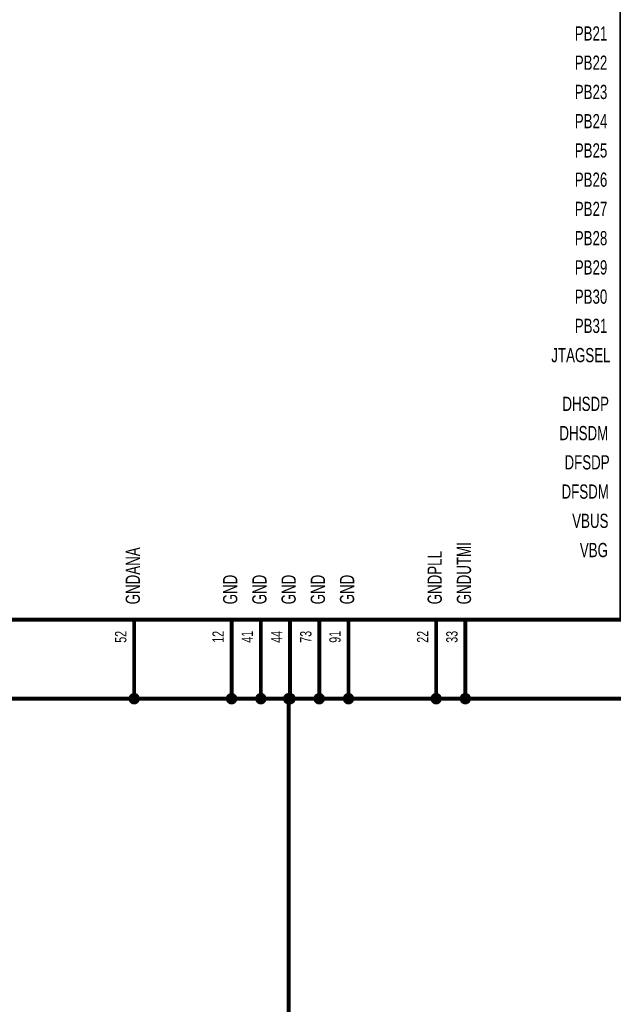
# Model space of a CAD drawing. Extents: x -0.3 to 11.2, y -0.5 to 7.6.
# Tile 7 of 14: x 4.8 to 6.3, y 1 to 3.6. Entities that reach past the tile are written whole.
import ezdxf
from ezdxf.enums import TextEntityAlignment as Align

# ---------------------------------------------------------------- set-up
doc = ezdxf.new("R2010")
doc.units = 0
for name, color, linetype in [('Element', 253, 'CONTINUOUS'), ('Net', 50, 'CONTINUOUS'), ('Pin', 50, 'CONTINUOUS')]:
    doc.layers.add(name, color=color, linetype=linetype)

msp = doc.modelspace()

# ---------------------------------------------------------------- linework, layer by layer
at = {"layer": 'Element', "linetype": 'CONTINUOUS', "const_width": 0.0098}
msp.add_lwpolyline([(4.635, 5.4861), (6.36, 5.4861), (6.36, 2.0111), (4.635, 2.0111), (4.635, 5.4861)], dxfattribs=at)
at = {"layer": 'Net', "linetype": 'CONTINUOUS', "const_width": 0.0098}
for points in [[(5.11, 1.8611), (5.11, 1.8085)], [(5.36, 1.8611), (5.36, 1.8085)], [(5.435, 1.8085), (5.435, 1.8611)], [(5.51, 1.8611), (5.51, 1.8085)], [(5.585, 1.8611), (5.585, 1.8085)], [(5.66, 1.8611), (5.66, 1.8085)], [(5.885, 1.8611), (5.885, 1.8085)], [(5.96, 1.8611), (5.96, 1.8085)], [(5.1001, 1.8085), (5.1006, 1.8055), (5.102, 1.8028), (5.1042, 1.8006), (5.1069, 1.7992), (5.11, 1.7987), (5.113, 1.7992), (5.1158, 1.8006), (5.1179, 1.8028), (5.1193, 1.8055), (5.1198, 1.8085), (5.1193, 1.8116), (5.1179, 1.8143), (5.1158, 1.8165), (5.113, 1.8179), (5.11, 1.8184), (5.1069, 1.8179), (5.1042, 1.8165), (5.102, 1.8143), (5.1006, 1.8116), (5.1001, 1.8085)], [(5.3501, 1.8085), (5.3506, 1.8055), (5.352, 1.8028), (5.3542, 1.8006), (5.3569, 1.7992), (5.36, 1.7987), (5.363, 1.7992), (5.3658, 1.8006), (5.3679, 1.8028), (5.3693, 1.8055), (5.3698, 1.8085), (5.3693, 1.8116), (5.3679, 1.8143), (5.3658, 1.8165), (5.363, 1.8179), (5.36, 1.8184), (5.3569, 1.8179), (5.3542, 1.8165), (5.352, 1.8143), (5.3506, 1.8116), (5.3501, 1.8085)], [(5.4251, 1.8085), (5.4256, 1.8055), (5.427, 1.8028), (5.4292, 1.8006), (5.4319, 1.7992), (5.435, 1.7987), (5.438, 1.7992), (5.4408, 1.8006), (5.4429, 1.8028), (5.4443, 1.8055), (5.4448, 1.8085), (5.4443, 1.8116), (5.4429, 1.8143), (5.4408, 1.8165), (5.438, 1.8179), (5.435, 1.8184), (5.4319, 1.8179), (5.4292, 1.8165), (5.427, 1.8143), (5.4256, 1.8116), (5.4251, 1.8085)], [(5.4968, 1.8085), (5.4972, 1.8055), (5.4986, 1.8028), (5.5008, 1.8006), (5.5036, 1.7992), (5.5066, 1.7987), (5.5096, 1.7992), (5.5124, 1.8006), (5.5146, 1.8028), (5.516, 1.8055), (5.5164, 1.8085), (5.516, 1.8116), (5.5146, 1.8143), (5.5124, 1.8165), (5.5096, 1.8179), (5.5066, 1.8184), (5.5036, 1.8179), (5.5008, 1.8165), (5.4986, 1.8143), (5.4972, 1.8116), (5.4968, 1.8085)], [(5.5001, 1.8085), (5.5006, 1.8055), (5.502, 1.8028), (5.5042, 1.8006), (5.5069, 1.7992), (5.51, 1.7987), (5.513, 1.7992), (5.5158, 1.8006), (5.5179, 1.8028), (5.5193, 1.8055), (5.5198, 1.8085), (5.5193, 1.8116), (5.5179, 1.8143), (5.5158, 1.8165), (5.513, 1.8179), (5.51, 1.8184), (5.5069, 1.8179), (5.5042, 1.8165), (5.502, 1.8143), (5.5006, 1.8116), (5.5001, 1.8085)], [(5.5751, 1.8085), (5.5756, 1.8055), (5.577, 1.8028), (5.5792, 1.8006), (5.5819, 1.7992), (5.585, 1.7987), (5.588, 1.7992), (5.5908, 1.8006), (5.5929, 1.8028), (5.5943, 1.8055), (5.5948, 1.8085), (5.5943, 1.8116), (5.5929, 1.8143), (5.5908, 1.8165), (5.588, 1.8179), (5.585, 1.8184), (5.5819, 1.8179), (5.5792, 1.8165), (5.577, 1.8143), (5.5756, 1.8116), (5.5751, 1.8085)], [(5.6501, 1.8085), (5.6506, 1.8055), (5.652, 1.8028), (5.6542, 1.8006), (5.6569, 1.7992), (5.66, 1.7987), (5.663, 1.7992), (5.6658, 1.8006), (5.6679, 1.8028), (5.6693, 1.8055), (5.6698, 1.8085), (5.6693, 1.8116), (5.6679, 1.8143), (5.6658, 1.8165), (5.663, 1.8179), (5.66, 1.8184), (5.6569, 1.8179), (5.6542, 1.8165), (5.652, 1.8143), (5.6506, 1.8116), (5.6501, 1.8085)], [(5.8751, 1.8085), (5.8756, 1.8055), (5.877, 1.8028), (5.8792, 1.8006), (5.8819, 1.7992), (5.885, 1.7987), (5.888, 1.7992), (5.8908, 1.8006), (5.8929, 1.8028), (5.8943, 1.8055), (5.8948, 1.8085), (5.8943, 1.8116), (5.8929, 1.8143), (5.8908, 1.8165), (5.888, 1.8179), (5.885, 1.8184), (5.8819, 1.8179), (5.8792, 1.8165), (5.877, 1.8143), (5.8756, 1.8116), (5.8751, 1.8085)], [(5.9501, 1.8085), (5.9506, 1.8055), (5.952, 1.8028), (5.9542, 1.8006), (5.9569, 1.7992), (5.96, 1.7987), (5.963, 1.7992), (5.9658, 1.8006), (5.9679, 1.8028), (5.9693, 1.8055), (5.9698, 1.8085), (5.9693, 1.8116), (5.9679, 1.8143), (5.9658, 1.8165), (5.963, 1.8179), (5.96, 1.8184), (5.9569, 1.8179), (5.9542, 1.8165), (5.952, 1.8143), (5.9506, 1.8116), (5.9501, 1.8085)], [(4.408, 1.8085), (5.11, 1.8085)], [(5.11, 1.8085), (5.36, 1.8085)], [(5.36, 1.8085), (5.435, 1.8085)], [(5.51, 1.8085), (5.435, 1.8085)], [(5.435, 1.8085), (5.435, 1.8085)], [(5.435, 1.8085), (5.435, 1.8085)], [(5.5066, 1.8085), (5.5066, 0.9556)], [(5.585, 1.8085), (5.51, 1.8085)], [(5.51, 1.8085), (5.51, 1.8085)], [(5.51, 1.8085), (5.51, 1.8085)], [(5.66, 1.8085), (5.585, 1.8085)], [(5.885, 1.8085), (5.66, 1.8085)], [(5.96, 1.8085), (5.885, 1.8085)], [(5.96, 1.8085), (6.5466, 1.8085)]]:
    msp.add_lwpolyline(points, dxfattribs=at)
at = {"layer": 'Net', "linetype": 'CONTINUOUS', "const_width": 0.0049}
for points in [[(5.1075, 1.8611, 1), (5.1124, 1.8611, 1), (5.1075, 1.8611, 1)], [(5.3575, 1.8611, 1), (5.3624, 1.8611, 1), (5.3575, 1.8611, 1)], [(5.4325, 1.8611, 1), (5.4374, 1.8611, 1), (5.4325, 1.8611, 1)], [(5.5075, 1.8611, 1), (5.5124, 1.8611, 1), (5.5075, 1.8611, 1)], [(5.5825, 1.8611, 1), (5.5874, 1.8611, 1), (5.5825, 1.8611, 1)], [(5.6575, 1.8611, 1), (5.6624, 1.8611, 1), (5.6575, 1.8611, 1)], [(5.8825, 1.8611, 1), (5.8874, 1.8611, 1), (5.8825, 1.8611, 1)], [(5.9575, 1.8611, 1), (5.9624, 1.8611, 1), (5.9575, 1.8611, 1)], [(5.0977, 1.8085, 1), (5.1026, 1.8085, 1), (5.0977, 1.8085, 1)], [(5.1075, 1.8085, 1), (5.1124, 1.8085, 1), (5.1075, 1.8085, 1)], [(5.1075, 1.8085, 1), (5.1124, 1.8085, 1), (5.1075, 1.8085, 1)], [(5.1075, 1.8085, 1), (5.1124, 1.8085, 1), (5.1075, 1.8085, 1)], [(5.3477, 1.8085, 1), (5.3526, 1.8085, 1), (5.3477, 1.8085, 1)], [(5.3575, 1.8085, 1), (5.3624, 1.8085, 1), (5.3575, 1.8085, 1)], [(5.3575, 1.8085, 1), (5.3624, 1.8085, 1), (5.3575, 1.8085, 1)], [(5.3575, 1.8085, 1), (5.3624, 1.8085, 1), (5.3575, 1.8085, 1)], [(5.4227, 1.8085, 1), (5.4276, 1.8085, 1), (5.4227, 1.8085, 1)], [(5.4325, 1.8085, 1), (5.4374, 1.8085, 1), (5.4325, 1.8085, 1)], [(5.4325, 1.8085, 1), (5.4374, 1.8085, 1), (5.4325, 1.8085, 1)], [(5.4325, 1.8085, 1), (5.4374, 1.8085, 1), (5.4325, 1.8085, 1)], [(5.4325, 1.8085, 1), (5.4374, 1.8085, 1), (5.4325, 1.8085, 1)], [(5.4325, 1.8085, 1), (5.4374, 1.8085, 1), (5.4325, 1.8085, 1)], [(5.4943, 1.8085, 1), (5.4992, 1.8085, 1), (5.4943, 1.8085, 1)], [(5.4977, 1.8085, 1), (5.5026, 1.8085, 1), (5.4977, 1.8085, 1)], [(5.5041, 1.8085, 1), (5.5091, 1.8085, 1), (5.5041, 1.8085, 1)], [(5.5075, 1.8085, 1), (5.5124, 1.8085, 1), (5.5075, 1.8085, 1)], [(5.5075, 1.8085, 1), (5.5124, 1.8085, 1), (5.5075, 1.8085, 1)], [(5.5075, 1.8085, 1), (5.5124, 1.8085, 1), (5.5075, 1.8085, 1)], [(5.5075, 1.8085, 1), (5.5124, 1.8085, 1), (5.5075, 1.8085, 1)], [(5.5075, 1.8085, 1), (5.5124, 1.8085, 1), (5.5075, 1.8085, 1)], [(5.5727, 1.8085, 1), (5.5776, 1.8085, 1), (5.5727, 1.8085, 1)], [(5.5825, 1.8085, 1), (5.5874, 1.8085, 1), (5.5825, 1.8085, 1)], [(5.5825, 1.8085, 1), (5.5874, 1.8085, 1), (5.5825, 1.8085, 1)], [(5.5825, 1.8085, 1), (5.5874, 1.8085, 1), (5.5825, 1.8085, 1)], [(5.6477, 1.8085, 1), (5.6526, 1.8085, 1), (5.6477, 1.8085, 1)], [(5.6575, 1.8085, 1), (5.6624, 1.8085, 1), (5.6575, 1.8085, 1)], [(5.6575, 1.8085, 1), (5.6624, 1.8085, 1), (5.6575, 1.8085, 1)], [(5.6575, 1.8085, 1), (5.6624, 1.8085, 1), (5.6575, 1.8085, 1)], [(5.8727, 1.8085, 1), (5.8776, 1.8085, 1), (5.8727, 1.8085, 1)], [(5.8825, 1.8085, 1), (5.8874, 1.8085, 1), (5.8825, 1.8085, 1)], [(5.8825, 1.8085, 1), (5.8874, 1.8085, 1), (5.8825, 1.8085, 1)], [(5.8825, 1.8085, 1), (5.8874, 1.8085, 1), (5.8825, 1.8085, 1)], [(5.9477, 1.8085, 1), (5.9526, 1.8085, 1), (5.9477, 1.8085, 1)], [(5.9575, 1.8085, 1), (5.9624, 1.8085, 1), (5.9575, 1.8085, 1)], [(5.9575, 1.8085, 1), (5.9624, 1.8085, 1), (5.9575, 1.8085, 1)], [(5.9575, 1.8085, 1), (5.9624, 1.8085, 1), (5.9575, 1.8085, 1)]]:
    msp.add_lwpolyline(points, format="xyb", dxfattribs=at)
at = {"layer": 'Pin', "linetype": 'CONTINUOUS', "const_width": 0.0098}
for points in [[(5.11, 2.0111), (5.11, 1.8611)], [(5.36, 2.0111), (5.36, 1.8611)], [(5.435, 2.0111), (5.435, 1.8611)], [(5.51, 2.0111), (5.51, 1.8611)], [(5.585, 2.0111), (5.585, 1.8611)], [(5.66, 2.0111), (5.66, 1.8611)], [(5.885, 2.0111), (5.885, 1.8611)], [(5.96, 2.0111), (5.96, 1.8611)]]:
    msp.add_lwpolyline(points, dxfattribs=at)
at = {"layer": 'Pin', "linetype": 'CONTINUOUS', "const_width": 0.0049}
for points in [[(5.1075, 2.0111, 1), (5.1124, 2.0111, 1), (5.1075, 2.0111, 1)], [(5.3575, 2.0111, 1), (5.3624, 2.0111, 1), (5.3575, 2.0111, 1)], [(5.4325, 2.0111, 1), (5.4374, 2.0111, 1), (5.4325, 2.0111, 1)], [(5.5075, 2.0111, 1), (5.5124, 2.0111, 1), (5.5075, 2.0111, 1)], [(5.5825, 2.0111, 1), (5.5874, 2.0111, 1), (5.5825, 2.0111, 1)], [(5.6575, 2.0111, 1), (5.6624, 2.0111, 1), (5.6575, 2.0111, 1)], [(5.8825, 2.0111, 1), (5.8874, 2.0111, 1), (5.8825, 2.0111, 1)], [(5.9575, 2.0111, 1), (5.9624, 2.0111, 1), (5.9575, 2.0111, 1)], [(5.1075, 1.8611, 1), (5.1124, 1.8611, 1), (5.1075, 1.8611, 1)], [(5.3575, 1.8611, 1), (5.3624, 1.8611, 1), (5.3575, 1.8611, 1)], [(5.4325, 1.8611, 1), (5.4374, 1.8611, 1), (5.4325, 1.8611, 1)], [(5.5075, 1.8611, 1), (5.5124, 1.8611, 1), (5.5075, 1.8611, 1)], [(5.5825, 1.8611, 1), (5.5874, 1.8611, 1), (5.5825, 1.8611, 1)], [(5.6575, 1.8611, 1), (5.6624, 1.8611, 1), (5.6575, 1.8611, 1)], [(5.8825, 1.8611, 1), (5.8874, 1.8611, 1), (5.8825, 1.8611, 1)], [(5.9575, 1.8611, 1), (5.9624, 1.8611, 1), (5.9575, 1.8611, 1)]]:
    msp.add_lwpolyline(points, format="xyb", dxfattribs=at)

# ---------------------------------------------------------------- texts
at = {"layer": 'Pin', "width": 0.7}
for s, p in [('PB21', (6.2408, 3.533)), ('PB22', (6.2408, 3.458)), ('PB23', (6.2408, 3.383)), ('PB24', (6.2408, 3.308)), ('PB25', (6.2408, 3.233)), ('PB26', (6.2408, 3.158)), ('PB27', (6.2408, 3.083)), ('PB28', (6.2408, 3.008)), ('PB29', (6.2408, 2.933)), ('PB30', (6.2408, 2.858)), ('PB31', (6.2408, 2.783)), ('JTAGSEL', (6.1806, 2.708)), ('DHSDP', (6.2091, 2.583)), ('DHSDM', (6.2014, 2.508)), ('DFSDP', (6.2145, 2.433)), ('DFSDM', (6.2069, 2.358)), ('VBUS', (6.2342, 2.283)), ('VBG', (6.2539, 2.208))]:
    msp.add_text(s, height=0.0365, dxfattribs=at).set_placement(p, align=Align.TOP_LEFT)
for s, height, p in [('GNDUTMI', 0.0365, (5.9381, 2.0505)), ('GNDANA', 0.0365, (5.0881, 2.0505)), ('GNDPLL', 0.0365, (5.8631, 2.0505)), ('GND', 0.0365, (5.3381, 2.0505)), ('GND', 0.0365, (5.4131, 2.0505)), ('GND', 0.0365, (5.4881, 2.0505)), ('GND', 0.0365, (5.5631, 2.0505)), ('GND', 0.0365, (5.6381, 2.0505)), ('52', 0.0292, (5.0608, 1.952)), ('12', 0.0292, (5.3108, 1.952)), ('41', 0.0292, (5.3858, 1.952)), ('44', 0.0292, (5.4608, 1.952)), ('73', 0.0292, (5.5358, 1.952)), ('91', 0.0292, (5.6108, 1.952)), ('22', 0.0292, (5.8358, 1.952)), ('33', 0.0292, (5.9108, 1.952))]:
    msp.add_text(s, height=height, rotation=90, dxfattribs=at).set_placement(p, align=Align.TOP_LEFT)

doc.saveas('drawing.dxf')
